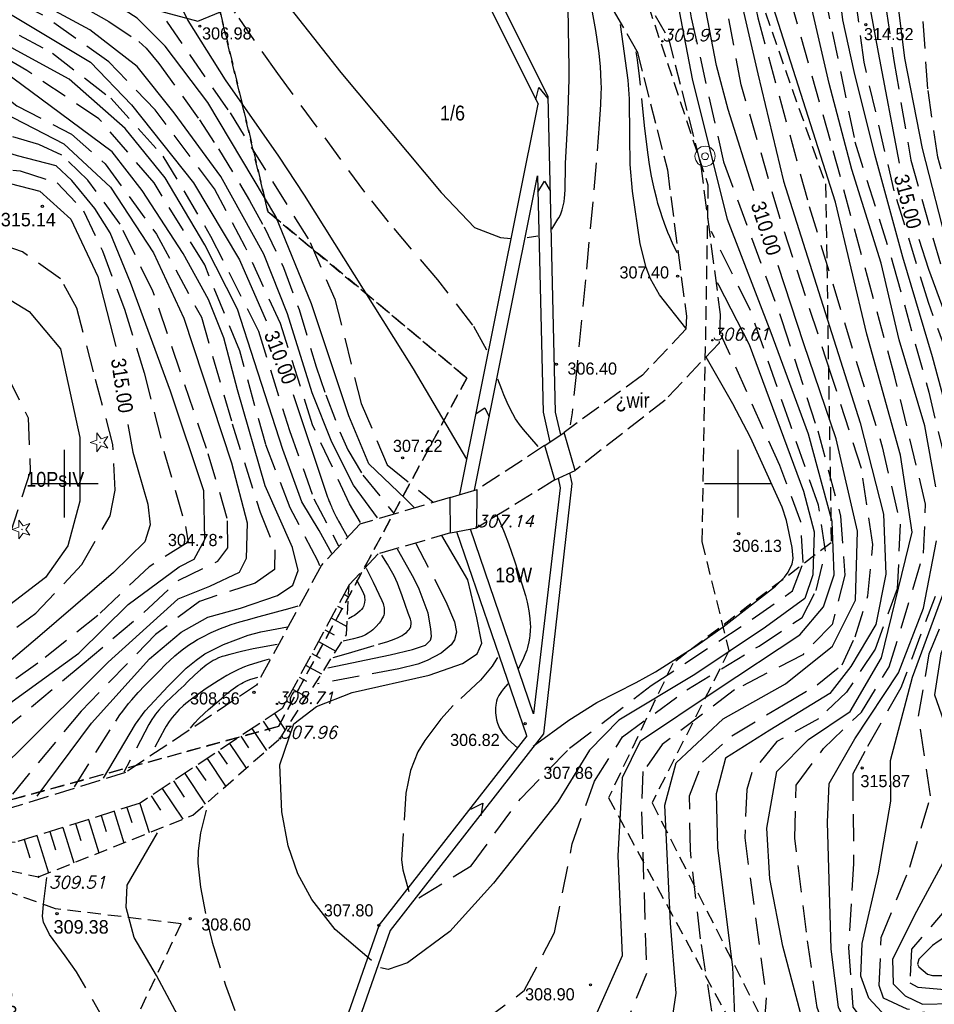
# Model space of a CAD drawing. Extents: x 4615668 to 9294084, y 5331114 to 10688993.
# Tile 109 of 181: x 4655942 to 4656010, y 5335424 to 5335497. Entities that reach past the tile are written whole.
import ezdxf
from ezdxf.enums import TextEntityAlignment as Align

# ---------------------------------------------------------------- set-up
doc = ezdxf.new("R2010")
doc.units = 0
doc.header["$MEASUREMENT"] = 0
for name, pattern in [('CHODNIK', [2, 1.5, -0.5]), ('GEN7', [13.75, 9.75, -1.5, 1, -1.5]), ('KONTUR', [1.5, 1, -0.5]), ('SKARPA1', [1.5, 1, -0.5]), ('UZYTEK', [1.5, 1, -0.5]), ('WARSTWICA', [3, 2, -1])]:
    doc.linetypes.add(name, pattern=pattern)
for name, color, linetype in [('16', 7, 'Continuous'), ('18', 7, 'Continuous'), ('2', 7, 'Continuous'), ('26', 7, 'Continuous'), ('38', 7, 'Continuous'), ('44', 7, 'Continuous'), ('45', 7, 'Continuous'), ('47', 7, 'Continuous'), ('5', 7, 'Continuous'), ('50', 7, 'Continuous'), ('51', 7, 'Continuous'), ('52', 7, 'Continuous'), ('60', 7, 'Continuous'), ('7', 4, 'GEN7'), ('8', 7, 'Continuous'), ('9', 7, 'Continuous'), ('SZZPZ_922', 7, 'Continuous'), ('UWWPA_907', 7, 'Continuous')]:
    doc.layers.add(name, color=color, linetype=linetype)
doc.styles.add('ITALICT', font='ITALICT', dxfattribs={"height": 0.2})
doc.styles.add('txt', font='TXT', dxfattribs={"height": 0.2})

# ---------------------------------------------------------------- blocks, each defined once
blk = doc.blocks.new('DI')
at = {"layer": 'SZZPZ_922', "color": 7, "linetype": 'Continuous', "lineweight": 13}
for p, q in [((-0.736, -0.001), (-0.227, 0.164)), ((-0.227, 0.699), (0.087, 0.267)), ((-0.227, 0.164), (-0.227, 0.699)), ((0.087, 0.267), (0.595, 0.431)), ((0.595, 0.431), (0.281, -0.001)), ((-0.227, -0.166), (-0.736, -0.001)), ((-0.227, -0.702), (-0.227, -0.166)), ((0.087, -0.268), (-0.227, -0.702)), ((0.595, -0.434), (0.087, -0.268)), ((0.281, -0.001), (0.595, -0.434))]:
    blk.add_line(p, q, dxfattribs=at)
blk.add_circle((0, 0), 0.0203, dxfattribs=at)
blk = doc.blocks.new('WYS')
at = {"layer": '52', "color": 67, "linetype": 'Continuous'}
blk.add_circle((0, 0), 0.08, dxfattribs=at)
blk = doc.blocks.new('SB')
at = {"layer": 'UWWPA_907', "color": 7, "linetype": 'Continuous', "lineweight": 13}
for radius in [0.75, 0.25]:
    blk.add_circle((0, 0), radius, dxfattribs=at)

msp = doc.modelspace()

# ---------------------------------------------------------------- linework, layer by layer
at = {"layer": '16', "color": 7, "linetype": 'CHODNIK'}
for p, q in [((4655980.597, 5335465.844), (4655975.599, 5335462.591)), ((4655981.367, 5335463.315), (4655975.558, 5335459.737))]:
    msp.add_line(p, q, dxfattribs=at)
for points in [[(4655983.293, 5335507.112), (4655983.779, 5335506.414), (4655989.804, 5335496.046), (4655992.169, 5335486.779), (4655993.628, 5335475.578), (4655993.55, 5335473.458), (4655989.535, 5335469.215), (4655982.861, 5335464.013)], [(4655981.01, 5335506.014), (4655981.669, 5335505.069), (4655987.468, 5335495.091), (4655989.709, 5335486.308), (4655991.122, 5335475.463), (4655991.086, 5335474.492), (4655987.852, 5335471.073), (4655982.051, 5335466.831)], [(4655973.579, 5335462.002), (4655966.879, 5335460.008), (4655964.042, 5335456.986), (4655959.203, 5335448.067)], [(4655973.617, 5335459.365), (4655968.241, 5335457.807), (4655966.086, 5335455.51), (4655961.111, 5335446.345)], [(4655959.203, 5335448.067), (4655949.486, 5335441.586), (4655940.917, 5335438.938), (4655929.519, 5335439.692), (4655916.991, 5335444.183), (4655906.334, 5335443.92), (4655891.638, 5335440.826), (4655880.536, 5335439.218), (4655872.809, 5335429.176), (4655872.044, 5335428.927)], [(4655961.111, 5335446.345), (4655950.571, 5335439.31), (4655941.299, 5335436.407), (4655929.004, 5335437.221), (4655916.586, 5335441.673), (4655906.625, 5335441.426), (4655892.074, 5335438.362), (4655881.9, 5335436.889), (4655874.319, 5335427.037), (4655872.317, 5335426.386)]]:
    msp.add_lwpolyline(points, dxfattribs=at)
at = {"layer": '2', "color": 3, "linetype": 'UZYTEK'}
msp.add_lwpolyline([(4655978.157, 5335584.595), (4655976.002, 5335563.025), (4655975.148, 5335547.257), (4655982.906, 5335543.133), (4655989.471, 5335519.246), (4655992.512, 5335510.697), (4656001.449, 5335485.262), (4656001.874, 5335458.641), (4655990.111, 5335449.68), (4655985.341, 5335439.716), (4655996.167, 5335419.832), (4656013.738, 5335417.794), (4656016.303, 5335417.411), (4656016.877, 5335416.905)], dxfattribs=at)
at = {"layer": '38', "color": 97, "linetype": 'Continuous'}
msp.add_lwpolyline([(4655856.102, 5335483.865), (4655858.385, 5335495.383), (4655870.18, 5335467.567), (4655901.047, 5335489.6), (4655919.475, 5335501.407), (4655942.582, 5335500.661), (4655954.861, 5335497.336), (4655974.836, 5335505.586)], dxfattribs=at)
at = {"layer": '44', "color": 125, "linetype": 'Continuous'}
for p, q in [((4655980.605, 5335465.849), (4655982.051, 5335466.831)), ((4655982.861, 5335464.013), (4655982.051, 5335466.831)), ((4655981.367, 5335463.315), (4655980.605, 5335465.849)), ((4655981.367, 5335463.315), (4655982.861, 5335464.013)), ((4655973.579, 5335462.002), (4655975.602, 5335462.592)), ((4655975.558, 5335459.737), (4655975.602, 5335462.592)), ((4655973.617, 5335459.365), (4655973.579, 5335462.002)), ((4655973.617, 5335459.365), (4655975.558, 5335459.737))]:
    msp.add_line(p, q, dxfattribs=at)
at = {"layer": '45', "color": 219, "linetype": 'Continuous'}
for p, q in [((4655974.311, 5335462.215), (4655980.11, 5335491.17)), ((4655975.393, 5335462.531), (4655980.067, 5335485.868)), ((4655979.773, 5335445.943), (4655975.085, 5335459.646)), ((4655979.27, 5335444.324), (4655974.092, 5335459.456))]:
    msp.add_line(p, q, dxfattribs=at)
for points in [[(4655955.704, 5335562.885), (4655958.389, 5335549.617), (4655957.378, 5335544.346), (4655962.37, 5335533.994), (4655970.869, 5335511.794), (4655974.774, 5335501.923), (4655980.11, 5335491.17)], [(4655956.586, 5335563.064), (4655959.306, 5335549.622), (4655958.318, 5335544.469), (4655963.197, 5335534.351), (4655971.708, 5335512.12), (4655975.597, 5335502.289), (4655980.829, 5335491.746), (4655981.382, 5335468.328), (4655981.778, 5335466.645)], [(4655979.934, 5335491.525), (4655980.16, 5335492.412), (4655980.833, 5335491.597)], [(4655980.067, 5335485.868), (4655980.482, 5335468.334), (4655980.986, 5335466.108)], [(4655980.096, 5335484.659), (4655980.593, 5335485.46), (4655980.993, 5335484.797)], [(4655975.515, 5335468.231), (4655976.159, 5335468.646), (4655976.483, 5335467.974)], [(4655982.443, 5335463.818), (4655982.626, 5335463.04), (4655980.526, 5335444.471), (4655969.123, 5335429.859), (4655960.344, 5335404.768), (4655954.802, 5335393.603), (4655955.522, 5335384.967), (4655960.69, 5335381.477), (4655962.015, 5335375.577), (4655958.569, 5335365.682), (4655964.529, 5335337.522), (4655958.013, 5335325.832)], [(4655981.594, 5335463.421), (4655981.752, 5335462.721), (4655979.773, 5335445.943)], [(4655979.27, 5335444.324), (4655968.322, 5335430.296), (4655959.513, 5335405.118), (4655953.884, 5335393.778), (4655954.661, 5335384.462), (4655959.89, 5335380.931), (4655961.081, 5335375.63), (4655957.637, 5335365.741), (4655963.579, 5335337.666), (4655957.091, 5335326.026)], [(4655975.11, 5335438.877), (4655976.019, 5335439.321), (4655975.863, 5335438.379)]]:
    msp.add_lwpolyline(points, dxfattribs=at)
at = {"layer": '50', "color": 216, "linetype": 'Continuous'}
for points in [[(4655984.31, 5335423.341), (4655986.384, 5335428.022), (4655986.065, 5335435.416), (4655986.381, 5335441.233), (4655987.71, 5335443.946), (4655993.322, 5335447.705), (4655999.542, 5335451.801), (4656001.297, 5335453.875), (4656002.094, 5335456.269), (4656001.935, 5335460.205), (4656000.18, 5335466.695), (4655997.418, 5335474.227), (4655994.175, 5335482.631), (4655991.574, 5335493.072), (4655989.182, 5335505.573), (4655987.484, 5335515.964), (4655986.528, 5335526.603), (4655984.884, 5335540.395), (4655982.917, 5335550.236), (4655981.9, 5335556.285), (4655981.677, 5335560.7), (4655981.749, 5335562.88)], [(4655985.392, 5335562.7), (4655985.185, 5335560.199), (4655986.908, 5335551.966), (4655988.184, 5335543.562), (4655989.246, 5335536.678), (4655989.937, 5335528.592), (4655991.266, 5335520.294), (4655992.808, 5335512.403), (4655994.722, 5335500.86), (4655996.417, 5335493.44), (4655998.331, 5335485.461), (4656004.01, 5335467.527), (4656005.765, 5335460.771), (4656005.924, 5335456.303), (4656005.18, 5335452.579), (4656003.32, 5335449.47), (4656001.778, 5335447.449), (4655997.312, 5335444.736), (4655994.016, 5335442.661), (4655993.325, 5335440.002), (4655993.431, 5335436.012), (4655994.551, 5335427.156), (4655994.817, 5335420.613)], [(4655999.819, 5335422.914), (4655998.277, 5335428.712), (4655997.32, 5335433.712), (4655997.1, 5335437.453), (4655997.845, 5335441.655), (4656000.184, 5335444.049), (4656003.267, 5335446.124), (4656005.607, 5335450.113), (4656007.877, 5335459.436), (4656007.026, 5335465.128), (4656004.527, 5335474.117), (4656002.188, 5335483.905), (4655996.669, 5335501.213), (4655995.027, 5335509.208), (4655993.644, 5335517.56), (4655992.9, 5335524.102), (4655992.477, 5335528.173), (4655990.935, 5335537.216), (4655990.457, 5335540.461), (4655989.45, 5335548.732), (4655988.387, 5335553.945), (4655987.802, 5335556.179), (4655987.333, 5335560.103), (4655987.474, 5335563.025)], [(4656009.629, 5335462.796), (4656008.832, 5335467.317), (4656006.918, 5335473.7), (4656005.588, 5335479.392), (4656003.413, 5335486.337), (4656001.712, 5335492.72), (4655998.528, 5335506.564), (4655997.093, 5335514.756), (4655995.128, 5335524.105), (4655993.209, 5335537.131), (4655991.755, 5335547.138), (4655989.801, 5335555.399), (4655989.301, 5335557.31), (4655989.342, 5335563.025)], [(4656011.309, 5335465.275), (4656009.393, 5335472.428), (4656007.201, 5335479.835), (4656005.098, 5335487.456), (4656003.564, 5335493.596), (4656002.723, 5335497.43), (4656002.115, 5335502.573), (4656000.949, 5335508.162), (4655999.454, 5335514.1), (4655998.426, 5335518.075), (4655997.444, 5335522.937), (4655996.073, 5335532.624), (4655994.754, 5335541.539), (4655993.618, 5335546.952), (4655990.941, 5335557.751), (4655990.668, 5335562.027)], [(4655997.618, 5335548.62), (4655999.023, 5335541.82), (4656000.658, 5335532.553), (4656002.431, 5335523.183), (4656003.987, 5335515.41), (4656005.576, 5335507.274), (4656006.277, 5335502.972), (4656007.305, 5335494.59), (4656008.614, 5335487.904), (4656010.576, 5335480.283), (4656014.357, 5335470.451), (4656015.899, 5335466.149), (4656016.039, 5335462.502), (4656015.105, 5335459.136), (4656012.302, 5335452.566), (4656011.648, 5335449.574), (4656012.162, 5335447.937), (4656014.078, 5335446.067), (4656018.696, 5335443.655), (4656020.285, 5335442.252)], [(4655938.411, 5335524.097), (4655943.157, 5335518.957), (4655949.141, 5335516.025), (4655951.93, 5335514.128), (4655955.162, 5335508.477), (4655959.285, 5335501.407), (4655965.483, 5335493.54), (4655972.929, 5335484.636), (4655975.388, 5335482.027), (4655977.33, 5335481.28), (4655978.102, 5335481.227)], [(4655932.505, 5335516.835), (4655937.938, 5335515.324), (4655940.666, 5335514.446), (4655942.448, 5335513.753), (4655945.962, 5335512.157), (4655946.415, 5335511.893), (4655947.186, 5335511.184), (4655948.706, 5335509.143), (4655949.374, 5335508.082), (4655950.265, 5335506.421), (4655952.518, 5335501.481), (4655953.027, 5335500.105), (4655953.687, 5335498.263), (4655954.115, 5335497.385), (4655956.879, 5335492.99), (4655960.84, 5335487.318), (4655962.751, 5335484.437), (4655970.83, 5335471.549), (4655974.799, 5335464.847)], [(4655970.917, 5335461.261), (4655970.263, 5335461.906), (4655967.544, 5335464.497), (4655966.071, 5335468.068), (4655963.299, 5335476.373), (4655960.658, 5335482.853), (4655955.594, 5335491.31), (4655952.422, 5335495.477), (4655950.343, 5335497.572), (4655947.96, 5335499.117), (4655944.063, 5335500.525), (4655940.603, 5335502.315), (4655935.44, 5335505.04), (4655930.627, 5335507.679), (4655928.149, 5335508.738), (4655923.489, 5335510.651)], [(4655968.188, 5335460.49), (4655966.422, 5335462.919), (4655964.814, 5335466.093), (4655963.336, 5335469.754), (4655961.512, 5335475.627), (4655959.763, 5335480.049), (4655956.559, 5335485.805), (4655953.096, 5335490.531), (4655950.355, 5335493.966), (4655946.85, 5335496.7), (4655942.344, 5335499.139), (4655938.511, 5335501.25), (4655934.871, 5335502.642), (4655926.321, 5335504.876), (4655921.942, 5335505.765), (4655918.335, 5335506.29)], [(4655964.806, 5335457.841), (4655963.874, 5335459.556), (4655962.567, 5335461.675), (4655961.164, 5335465.56), (4655959.072, 5335472.065), (4655957.793, 5335475.981), (4655955.378, 5335480.753), (4655952.44, 5335485.707), (4655949.46, 5335489.383), (4655945.301, 5335493.042), (4655941.434, 5335495.133), (4655937.34, 5335497.475), (4655933.7, 5335498.83), (4655930.247, 5335499.364), (4655925.47, 5335499.195), (4655922.228, 5335498.706), (4655919.994, 5335497.689)], [(4655981.137, 5335481.902), (4655981.59, 5335482.639), (4655981.667, 5335482.773), (4655981.799, 5335483.049), (4655981.903, 5335483.336), (4655981.959, 5335483.531), (4655982.043, 5335483.934), (4655982.085, 5335484.243), (4655982.104, 5335484.452), (4655982.127, 5335484.875), (4655982.135, 5335485.302), (4655982.136, 5335486.157), (4655982.153, 5335486.785), (4655982.319, 5335489.913), (4655982.382, 5335491.477), (4655982.414, 5335493.041), (4655982.416, 5335493.823), (4655982.382, 5335496.823), (4655982.347, 5335498.322)], [(4655942.918, 5335439.846), (4655946.974, 5335445.244), (4655951.276, 5335450.038), (4655953.613, 5335451.998), (4655955.598, 5335453.108), (4655958.018, 5335453.79), (4655960.764, 5335454.724), (4655961.902, 5335455.485), (4655962.298, 5335456.59), (4655961.874, 5335458.298), (4655959.865, 5335462.851), (4655957.803, 5335469.995), (4655956.788, 5335473.844), (4655955.658, 5335476.686), (4655953.769, 5335480.112), (4655950.73, 5335484.765), (4655948.496, 5335487.651), (4655944.673, 5335490.493), (4655939.671, 5335494.175), (4655935.093, 5335496.996), (4655932.383, 5335497.867), (4655928.36, 5335497.822), (4655924.748, 5335497.14), (4655920.394, 5335495.484)], [(4655991.082, 5335474.574), (4655989.137, 5335477.044), (4655988.46, 5335478.212), (4655988.137, 5335479.057), (4655987.701, 5335480.821), (4655987.118, 5335484.73), (4655986.957, 5335486.694), (4655986.918, 5335488.789), (4655986.906, 5335491.581), (4655986.797, 5335492.97), (4655986.225, 5335497.092)], [(4655920.899, 5335492.964), (4655927.699, 5335495.197), (4655931.292, 5335495.854), (4655933.752, 5335495.453), (4655935.559, 5335494.465), (4655939.676, 5335490.938), (4655944.913, 5335488.239), (4655948.37, 5335485.025), (4655951.56, 5335480.146), (4655953.807, 5335475.302), (4655957.35, 5335464.565), (4655958.516, 5335460.122), (4655958.452, 5335457.464), (4655957.921, 5335456.427), (4655955.731, 5335455.396), (4655953.364, 5335454.457), (4655948.196, 5335449.778), (4655941.36, 5335442.971), (4655937.423, 5335439.318)], [(4655929.956, 5335439.652), (4655939.072, 5335445.426), (4655946.029, 5335450.453), (4655949.694, 5335454.058), (4655953.463, 5335456.843), (4655954.572, 5335457.419), (4655955.38, 5335458.893), (4655955.293, 5335462.492), (4655952.836, 5335469.898), (4655949.851, 5335477.947), (4655948.337, 5335481.647), (4655947.222, 5335483.439), (4655945.509, 5335485.517), (4655944.328, 5335486.603), (4655941.459, 5335487.353), (4655938.674, 5335488.221), (4655936.255, 5335490.274), (4655934.43, 5335492.444), (4655932.911, 5335493.562), (4655931.353, 5335494.034), (4655928.961, 5335493.901), (4655925.392, 5335492.435), (4655922.716, 5335491.161), (4655921.203, 5335490.675)], [(4655922.448, 5335484.172), (4655926.574, 5335483.756), (4655931.445, 5335481.577), (4655937.167, 5335478.929), (4655942.342, 5335475.809), (4655944.67, 5335473.022), (4655946.091, 5335466.447), (4655946.102, 5335461.72), (4655945.195, 5335458.401), (4655943.558, 5335456.055), (4655940.57, 5335453.786), (4655936.06, 5335451.102), (4655931.134, 5335448.911), (4655928.431, 5335447.988), (4655924.223, 5335446.888), (4655920.185, 5335446.598), (4655916.678, 5335446.791), (4655910.565, 5335448.304)], [(4655979.306, 5335481.296), (4655980.101, 5335481.41)], [(4655993.414, 5335477.939), (4655993.498, 5335477.766), (4655995.782, 5335473.358), (4655999.815, 5335462.478), (4656000.612, 5335459.445), (4656000.506, 5335456.254), (4655999.921, 5335454.498), (4655996.997, 5335452.371), (4655991.737, 5335448.875), (4655986.101, 5335445.47), (4655983.926, 5335443.248), (4655981.587, 5335439.418), (4655976.81, 5335433.371), (4655973.567, 5335429.807), (4655970.43, 5335427.466), (4655968.995, 5335426.987), (4655968.406, 5335427.095)], [(4655979.76, 5335443.536), (4655982.388, 5335445.487), (4655984.462, 5335446.779), (4655987.386, 5335448.259), (4655988.821, 5335449.051), (4655991.886, 5335451.012), (4655993.864, 5335452.405), (4655997.745, 5335455.425), (4655998.408, 5335456.077), (4655998.676, 5335456.449), (4655998.968, 5335457.074), (4655999.041, 5335457.48), (4655998.968, 5335458.297), (4655998.553, 5335460.3), (4655998.224, 5335461.276), (4655995.877, 5335466.456), (4655994.559, 5335468.959), (4655992.597, 5335472.413)], [(4655977.151, 5335460.464), (4655977.419, 5335459.844), (4655977.589, 5335459.427), (4655977.912, 5335458.586), (4655978.359, 5335457.31), (4655978.638, 5335456.452), (4655979.169, 5335454.728), (4655979.304, 5335454.233), (4655979.362, 5335453.98), (4655979.435, 5335453.596), (4655979.511, 5335453.014), (4655979.536, 5335452.624), (4655979.54, 5335452.43), (4655979.535, 5335452.139), (4655979.507, 5335451.754), (4655979.482, 5335451.563), (4655979.433, 5335451.28), (4655979.328, 5335450.864), (4655979.269, 5335450.68), (4655979.134, 5335450.318), (4655978.98, 5335449.963), (4655978.868, 5335449.73), (4655978.624, 5335449.272)], [(4655967.751, 5335427.647), (4655965.053, 5335429.933), (4655963.32, 5335432.167), (4655962.286, 5335434.071), (4655961.552, 5335436.15), (4655961.083, 5335438.675), (4655960.934, 5335442.16), (4655961.994, 5335445.204), (4655963.669, 5335446.48), (4655966.319, 5335447.525), (4655972.017, 5335448.823), (4655974.504, 5335449.67), (4655975.579, 5335450.406), (4655975.931, 5335451.187), (4655975.561, 5335453.064), (4655974.891, 5335455.88), (4655972.972, 5335459.168)], [(4655964.511, 5335449.354), (4655969.125, 5335450.321), (4655970.798, 5335450.715), (4655971.745, 5335451.04), (4655972.12, 5335451.407), (4655972.213, 5335451.683), (4655972.148, 5335452.243), (4655971.943, 5335453.422), (4655971.292, 5335455.184), (4655970.881, 5335456.022), (4655969.682, 5335458.152)], [(4656010.911, 5335415.408), (4656008.359, 5335418.067), (4656005.275, 5335419.823), (4656003.468, 5335421.897), (4656002.404, 5335424.185), (4656001.873, 5335428.493), (4656001.607, 5335437.909), (4656001.713, 5335440.781), (4656003.627, 5335444.079), (4656006.866, 5335448.999), (4656008.727, 5335453.787), (4656009.684, 5335458.787)], [(4656010.747, 5335422.266), (4656007.383, 5335423.014), (4656005.934, 5335423.481), (4656004.672, 5335424.837), (4656004.064, 5335426.474), (4656004.158, 5335428.905), (4656005.373, 5335434.142), (4656006.308, 5335439.472), (4656006.266, 5335442.489), (4656007.902, 5335448.661), (4656011.543, 5335458.542)], [(4655947.846, 5335441.168), (4655950.228, 5335445.172), (4655950.946, 5335446.18), (4655952.646, 5335448.009), (4655953.997, 5335449.332), (4655954.731, 5335449.939), (4655955.375, 5335450.387), (4655956.766, 5335451.095), (4655958.598, 5335451.776), (4655959.54, 5335452.023), (4655961.518, 5335452.404)], [(4655977.857, 5335448.167), (4655977.546, 5335447.806), (4655977.402, 5335447.615), (4655977.196, 5335447.297), (4655977.125, 5335447.16), (4655977.085, 5335447.068), (4655977.024, 5335446.88), (4655976.971, 5335446.594), (4655976.956, 5335446.402), (4655976.962, 5335446.023), (4655976.997, 5335445.682), (4655977.029, 5335445.512), (4655977.098, 5335445.257), (4655977.197, 5335445.005), (4655977.26, 5335444.88), (4655977.418, 5335444.608), (4655977.503, 5335444.483), (4655977.638, 5335444.307), (4655977.789, 5335444.144), (4655977.871, 5335444.067), (4655978.616, 5335443.404)], [(4655958.751, 5335403.693), (4655958.397, 5335404.321), (4655958.097, 5335406.153), (4655957.535, 5335410.078), (4655956.225, 5335416.442), (4655954.165, 5335422.078), (4655951.799, 5335426.541), (4655950.134, 5335429.356), (4655949.528, 5335431.573), (4655949.616, 5335433.223), (4655951.85, 5335437.122)], [(4656016.155, 5335435.504), (4656012.903, 5335431.992), (4656011.221, 5335430.075), (4656010.653, 5335429.598), (4656009.809, 5335429.058), (4656009.399, 5335428.766), (4656008.37, 5335427.738), (4656008.286, 5335427.361), (4656008.37, 5335427.177), (4656009.014, 5335426.618), (4656009.399, 5335426.522), (4656010.677, 5335426.542), (4656013.231, 5335426.756), (4656015.422, 5335426.978), (4656016.502, 5335427.177), (4656017.997, 5335427.551)]]:
    msp.add_lwpolyline(points, dxfattribs=at)
at = {"layer": '50', "color": 245, "linetype": 'WARSTWICA'}
for points in [[(4655982.657, 5335562.925), (4655982.655, 5335560.963), (4655983.135, 5335554.095), (4655984.358, 5335547.978), (4655985.368, 5335542.924), (4655986.164, 5335536.038), (4655986.962, 5335528.325), (4655987.919, 5335520.824), (4655988.557, 5335514.685), (4655990.046, 5335506.919), (4655991.48, 5335497.589), (4655993.873, 5335486.897), (4655998.213, 5335475.13), (4656000.871, 5335466.938), (4656002.572, 5335460.608), (4656002.891, 5335456.232), (4656001.934, 5335452.562), (4655999.754, 5335450.328), (4655994.704, 5335447.721), (4655989.334, 5335443.679), (4655987.898, 5335441.657), (4655987.792, 5335438.679), (4655988.168, 5335426.675), (4655986.52, 5335422.685)], [(4655986.367, 5335562.843), (4655986.283, 5335559.96), (4655986.907, 5335555.21), (4655988.502, 5335548.241), (4655989.034, 5335542.177), (4655990.629, 5335533.835), (4655991.479, 5335524.938), (4655993.286, 5335513.501), (4655996.413, 5335497.587), (4656000.241, 5335483.597), (4656005.66, 5335465.763), (4656006.989, 5335460.018), (4656006.776, 5335455.214), (4656005.128, 5335450.746), (4656003.002, 5335447.554), (4656000.928, 5335445.586), (4655997.845, 5335443.884), (4655995.97, 5335441.604), (4655995.598, 5335440.327), (4655995.452, 5335436.756), (4655997.049, 5335424.869), (4655996.677, 5335419.869)], [(4656003.272, 5335413.357), (4656003.644, 5335415.645), (4656002.474, 5335419.741), (4656000.826, 5335424.156), (4656000.029, 5335429.741), (4655999.168, 5335436.719), (4655999.274, 5335440.655), (4656001.294, 5335443.368), (4656004.112, 5335446.081), (4656006.186, 5335449.432), (4656008.734, 5335457.858), (4656008.883, 5335461.491), (4656006.607, 5335470.943), (4656004.906, 5335477.114), (4656001.831, 5335488.455), (4655998.216, 5335501.221), (4655995.988, 5335513.418), (4655993.915, 5335524.482), (4655993.386, 5335529.777), (4655992.113, 5335537.464), (4655990.438, 5335549.616), (4655988.892, 5335555.439), (4655988.528, 5335559.851), (4655988.666, 5335563.025)], [(4655989.973, 5335563.025), (4655990.12, 5335560.442), (4655990.302, 5335556.849), (4655991.62, 5335551.8), (4655993.302, 5335545.249), (4655994.068, 5335538.965), (4655995.431, 5335530.55), (4655996.351, 5335523.308), (4655999.594, 5335508.307), (4656001.348, 5335499.477), (4656003.634, 5335488.396), (4656006.505, 5335479.193), (4656009.107, 5335469.817), (4656010.649, 5335463.38)], [(4655993.016, 5335423.89), (4655992.166, 5335429.263), (4655991.416, 5335435.866), (4655991.363, 5335439.855), (4655992.32, 5335442.355), (4655994.5, 5335444.324), (4655998.328, 5335446.611), (4656000.827, 5335448.1), (4656002.687, 5335449.59), (4656003.644, 5335451.664), (4656004.601, 5335454.696), (4656004.967, 5335458.499), (4656004.116, 5335464.137), (4656001.83, 5335471.265), (4655998.061, 5335482.765), (4655995.19, 5335492.606), (4655993.648, 5335500.904), (4655991.951, 5335510.663), (4655989.719, 5335522.671), (4655987.968, 5335537.968), (4655987.064, 5335546.776), (4655985.416, 5335554.224), (4655984.307, 5335560.379)], [(4656011.487, 5335469.83), (4656009.097, 5335476.46), (4656006.545, 5335484.759), (4656004.315, 5335494.305), (4656003.304, 5335501.752), (4656000.97, 5335512.678), (4655998.949, 5335520.498), (4655997.932, 5335528.185), (4655996.386, 5335537.509), (4655994.301, 5335549.348), (4655992.437, 5335555.17), (4655991.8, 5335559.673)], [(4655995.983, 5335551.622), (4655998.659, 5335537.782), (4656000.296, 5335527.275), (4656001.661, 5335518.796), (4656003.734, 5335509.859), (4656005.489, 5335501.348), (4656006.552, 5335494.273), (4656007.775, 5335487.022), (4656010.593, 5335477.181)], [(4656020.205, 5335445.538), (4656016.536, 5335447.825), (4656013.825, 5335449.847), (4656013.293, 5335451.762), (4656013.506, 5335453.783), (4656014.835, 5335456.868), (4656016.164, 5335459.528), (4656016.799, 5335462.784), (4656016.48, 5335467.89), (4656014.141, 5335473.901), (4656011.748, 5335480.604), (4656009.781, 5335487.253), (4656009.042, 5335492.328), (4656008.617, 5335498.499), (4656008.404, 5335504.35), (4656006.812, 5335514.365), (4656005.142, 5335523.456), (4656003.605, 5335531.677), (4656002.136, 5335539.297)], [(4655976.319, 5335472.932), (4655975.277, 5335474.792), (4655972.666, 5335478.136), (4655969.015, 5335482.442), (4655967.256, 5335484.648), (4655960.783, 5335493.46), (4655957.65, 5335497.938), (4655956.757, 5335499.309), (4655955.139, 5335502.148), (4655952.106, 5335507.966), (4655950.426, 5335510.798), (4655949.854, 5335511.583), (4655948.472, 5335512.963), (4655945.997, 5335514.773), (4655944.689, 5335515.521), (4655942.608, 5335516.389), (4655937.261, 5335517.938), (4655934.953, 5335518.514)], [(4655927.483, 5335513.39), (4655938.305, 5335510.078), (4655944.732, 5335508.951), (4655946.467, 5335507.449), (4655950.83, 5335499.799), (4655957.245, 5335490.535), (4655963.202, 5335480.914), (4655965.017, 5335476.725), (4655966.988, 5335468.981), (4655968.911, 5335464.428), (4655972.331, 5335461.663)], [(4655920.976, 5335508.927), (4655933.064, 5335504.389), (4655936.599, 5335502.942), (4655943.543, 5335499.729), (4655946.71, 5335498.174), (4655948.247, 5335497.308), (4655950.471, 5335495.826), (4655951.027, 5335495.34), (4655951.969, 5335494.211), (4655954.979, 5335490.023), (4655956.393, 5335487.862), (4655958.701, 5335484.034), (4655959.77, 5335482.08), (4655961.225, 5335479.066), (4655962.368, 5335475.947), (4655963.636, 5335471.699), (4655964.359, 5335469.603), (4655965.395, 5335466.872), (4655965.982, 5335465.54), (4655967.095, 5335463.662), (4655969.437, 5335460.795)], [(4655966.92, 5335460.15), (4655966.114, 5335461.531), (4655963.378, 5335467.386), (4655960.991, 5335474.9), (4655958.371, 5335480.609), (4655956.102, 5335484.891), (4655951.677, 5335490.774), (4655948.242, 5335494.327), (4655943.293, 5335497.823), (4655938.461, 5335500.211), (4655932.941, 5335502.003), (4655927.352, 5335502.819), (4655918.678, 5335503.692), (4655913.713, 5335504.111)], [(4655983.387, 5335502.024), (4655983.646, 5335500.692), (4655984.14, 5335498.012), (4655984.373, 5335496.658), (4655984.477, 5335495.981), (4655984.613, 5335494.964), (4655984.715, 5335493.947), (4655984.75, 5335493.439), (4655984.779, 5335492.761), (4655984.785, 5335492.422), (4655984.782, 5335491.914), (4655984.75, 5335491.151), (4655984.649, 5335489.707), (4655984.422, 5335486.818), (4655984.17, 5335483.928), (4655983.624, 5335478.15), (4655982.987, 5335471.56), (4655982.642, 5335468.268), (4655982.603, 5335467.971), (4655982.493, 5335467.381)], [(4655919.693, 5335498.748), (4655923.517, 5335499.642), (4655928.412, 5335500.178), (4655933.594, 5335499.606), (4655938.954, 5335497.747), (4655944.065, 5335494.958), (4655948.41, 5335491.616), (4655952.27, 5335487.325), (4655955.807, 5335481.39), (4655959.37, 5335474.328), (4655961.657, 5335466.963), (4655963.467, 5335461.888), (4655965.299, 5335458.413)], [(4655963.918, 5335456.927), (4655963.754, 5335457.303), (4655961.717, 5335461.236), (4655959.894, 5335465.92), (4655957.968, 5335472.873), (4655955.364, 5335479.261), (4655951.612, 5335485.339), (4655947.515, 5335490.102), (4655942.155, 5335493.677), (4655936.008, 5335497.36), (4655934.124, 5335498.102), (4655931.301, 5335498.71), (4655927.513, 5335498.567), (4655923.733, 5335497.922), (4655920.124, 5335496.777)], [(4655920.732, 5335494.239), (4655924.555, 5335495.776), (4655928.272, 5335496.599), (4655932.096, 5335496.742), (4655934.49, 5335496.062), (4655937.599, 5335494.06), (4655941.423, 5335491.057), (4655945.475, 5335488.965), (4655947.977, 5335486.748), (4655951.8, 5335481.528), (4655955.118, 5335475.367), (4655957.406, 5335467.465), (4655959.476, 5335460.907), (4655960.584, 5335458.118), (4655960.548, 5335456.652), (4655959.119, 5335455.651), (4655954.973, 5335454.292), (4655951.721, 5335451.825), (4655946.197, 5335446.156), (4655940.621, 5335439.426)], [(4655934.437, 5335439.567), (4655940.195, 5335444.555), (4655946.27, 5335449.596), (4655951.202, 5335453.779), (4655953.436, 5335455.87), (4655956.331, 5335457.264), (4655957.081, 5335458.265), (4655957.045, 5335460.446), (4655955.509, 5335465.631), (4655951.516, 5335477.319), (4655949.085, 5335482.289), (4655946.691, 5335485.543), (4655944.761, 5335487.402), (4655943.046, 5335488.189), (4655940.08, 5335489.083), (4655937.521, 5335490.705), (4655934.626, 5335493.673), (4655932.946, 5335494.71), (4655930.945, 5335494.889), (4655928.622, 5335494.531), (4655921.015, 5335491.778)], [(4655990.434, 5335480.147), (4655990.093, 5335480.861), (4655989.882, 5335481.342), (4655989.748, 5335481.666), (4655989.497, 5335482.318), (4655989.322, 5335482.812), (4655989.213, 5335483.143), (4655989.01, 5335483.81), (4655988.917, 5335484.146), (4655988.746, 5335484.821), (4655988.596, 5335485.501), (4655988.507, 5335485.957), (4655988.358, 5335486.873), (4655988.235, 5335487.783), (4655988.024, 5335489.607), (4655987.637, 5335493.255), (4655987.487, 5335494.468), (4655987.403, 5335495.073)], [(4655921.551, 5335489.847), (4655926.697, 5335491.492), (4655929.521, 5335492.815), (4655931.772, 5335492.958), (4655933.487, 5335492.207), (4655935.238, 5335489.633), (4655936.382, 5335487.559), (4655938.133, 5335486.594), (4655941.671, 5335486.236), (4655944.423, 5335485.342), (4655946.374, 5335483.256), (4655947.768, 5335480.288), (4655949.412, 5335475.962), (4655950.877, 5335471.242), (4655952.341, 5335465.435), (4655953.949, 5335459.857), (4655954.128, 5335458.686), (4655951.233, 5335456.863), (4655947.445, 5335453.251), (4655942.985, 5335449.694), (4655937.839, 5335446.047), (4655933.515, 5335444.152), (4655929.191, 5335442.722), (4655924.021, 5335441.861)], [(4655910.877, 5335447.287), (4655914.743, 5335446.212), (4655919.676, 5335445.486), (4655924.731, 5335445.534), (4655928.691, 5335446.297), (4655933.944, 5335448.014), (4655939.018, 5335450.588), (4655942.842, 5335453.413), (4655946.237, 5335457.024), (4655948.346, 5335460.635), (4655948.731, 5335462.534), (4655948.552, 5335465.93), (4655947.122, 5335471.329), (4655945.872, 5335476.049), (4655944.657, 5335478.23), (4655941.833, 5335480.232), (4655938.595, 5335481.321), (4655935.558, 5335482.751), (4655932.699, 5335485.862), (4655931.269, 5335487.971), (4655930.018, 5335488.507), (4655927.231, 5335488.078), (4655921.978, 5335486.898)], [(4655922.871, 5335482.358), (4655925.694, 5335481.607), (4655930.269, 5335478.997), (4655936.237, 5335474.992), (4655940.699, 5335471.043), (4655942.271, 5335467.897), (4655942.414, 5335463.928), (4655940.987, 5335459.486), (4655938.057, 5335454.659), (4655934.697, 5335452.049), (4655931.624, 5335450.189), (4655928.229, 5335448.974), (4655924.368, 5335447.832), (4655920.16, 5335447.396), (4655916.557, 5335447.686), (4655913.002, 5335448.461), (4655911.169, 5335449.095)], [(4655963.626, 5335414.04), (4655964.948, 5335414.714), (4655969.68, 5335419.502), (4655976.06, 5335423.172), (4655979.09, 5335425.406), (4655981.323, 5335429.715), (4655982.652, 5335436.311), (4655984.301, 5335440.939), (4655986.374, 5335444.237), (4655991.151, 5335447.729), (4655996.52, 5335450.974), (4655999.71, 5335453.101), (4656000.765, 5335455.1), (4656001.457, 5335458.026), (4656000.925, 5335461.431), (4655998.851, 5335467.388), (4655995.876, 5335475.878), (4655992.982, 5335481.723)], [(4655971.263, 5335432.291), (4655975.137, 5335434.664), (4655978.796, 5335439.639), (4655982.455, 5335443.394), (4655988.506, 5335448.04), (4655995.999, 5335452.959), (4655999.001, 5335455.071), (4655999.798, 5335457.183), (4655999.611, 5335460.186), (4655998.063, 5335464.364), (4655993.708, 5335474.046)], [(4655980.107, 5335465.789), (4655979.03, 5335467.048), (4655978.74, 5335467.413), (4655978.562, 5335467.667), (4655978.449, 5335467.841), (4655978.236, 5335468.198), (4655978.088, 5335468.472), (4655977.814, 5335469.037), (4655977.567, 5335469.615), (4655977.414, 5335470.006), (4655977.128, 5335470.789)], [(4655971.034, 5335458.595), (4655973.266, 5335454.284), (4655973.897, 5335452.776), (4655974.047, 5335452.016), (4655973.909, 5335451.426), (4655973.65, 5335451.058), (4655972.917, 5335450.439), (4655971.887, 5335449.893), (4655971.196, 5335449.639), (4655969.773, 5335449.291), (4655963.741, 5335448.164)], [(4655964.908, 5335450.116), (4655966.029, 5335450.438), (4655968.268, 5335451.105), (4655968.887, 5335451.296), (4655969.223, 5335451.411), (4655969.557, 5335451.541), (4655969.718, 5335451.612), (4655970.021, 5335451.768), (4655970.158, 5335451.853), (4655970.343, 5335451.991), (4655970.48, 5335452.123), (4655970.538, 5335452.192), (4655970.61, 5335452.302), (4655970.661, 5335452.417), (4655970.679, 5335452.477), (4655970.698, 5335452.602), (4655970.699, 5335452.667), (4655970.688, 5335452.767), (4655970.632, 5335452.981), (4655970.474, 5335453.411), (4655970.022, 5335454.711), (4655969.782, 5335455.357), (4655969.669, 5335455.634), (4655969.418, 5335456.176), (4655969.14, 5335456.705), (4655968.942, 5335457.051), (4655968.525, 5335457.729)], [(4656010.641, 5335423.455), (4656007.504, 5335424.041), (4656005.749, 5335424.839), (4656005.43, 5335425.796), (4656005.59, 5335429.36), (4656007.717, 5335434.573), (4656009.254, 5335439.858), (4656008.35, 5335445.763), (4656009.148, 5335450.39), (4656011.7, 5335456.667)], [(4655966.634, 5335455.891), (4655967.112, 5335454.987), (4655967.165, 5335454.869), (4655967.218, 5335454.7), (4655967.235, 5335454.612), (4655967.252, 5335454.408), (4655967.235, 5335454.204), (4655967.215, 5335454.103), (4655967.146, 5335453.911), (4655967.097, 5335453.822), (4655967.007, 5335453.697), (4655966.911, 5335453.593), (4655966.709, 5335453.409), (4655966.496, 5335453.252), (4655966.349, 5335453.158), (4655966.04, 5335452.989)], [(4656009.585, 5335454.656), (4656007.038, 5335447.876), (4656004.365, 5335443.152), (4656003.471, 5335441.493), (4656003.529, 5335434.844), (4656003.159, 5335428.585), (4656003.478, 5335424.178), (4656005.286, 5335421.838), (4656009.327, 5335419.816), (4656010.899, 5335419.003)], [(4655945.696, 5335440.536), (4655948.768, 5335445.414), (4655949.067, 5335445.863), (4655949.277, 5335446.154), (4655949.721, 5335446.718), (4655949.954, 5335446.993), (4655950.434, 5335447.53), (4655950.931, 5335448.057), (4655951.949, 5335449.097), (4655952.476, 5335449.622), (4655952.744, 5335449.876), (4655953.156, 5335450.245), (4655953.58, 5335450.597), (4655953.799, 5335450.765), (4655954.249, 5335451.087), (4655954.482, 5335451.24), (4655954.843, 5335451.457), (4655955.177, 5335451.642), (4655955.855, 5335451.979), (4655956.545, 5335452.275), (4655957.012, 5335452.452), (4655957.327, 5335452.562), (4655957.964, 5335452.762), (4655958.446, 5335452.9), (4655959.415, 5335453.161), (4655961.352, 5335453.677), (4655962.313, 5335453.963)], [(4655960.735, 5335451.097), (4655958.972, 5335450.757), (4655958.094, 5335450.568), (4655957.22, 5335450.352), (4655956.784, 5335450.232), (4655956.653, 5335450.192), (4655956.4, 5335450.097), (4655956.157, 5335449.983), (4655955.999, 5335449.898), (4655955.694, 5335449.708), (4655955.473, 5335449.55), (4655955.047, 5335449.205), (4655954.637, 5335448.83), (4655954.101, 5335448.312), (4655953.834, 5335448.055), (4655953.402, 5335447.653), (4655952.828, 5335447.12), (4655952.549, 5335446.85), (4655952.147, 5335446.433), (4655951.957, 5335446.217), (4655951.717, 5335445.92), (4655951.604, 5335445.767), (4655951.443, 5335445.53), (4655951.226, 5335445.158), (4655949.356, 5335441.61)], [(4655977.093, 5335450.125), (4655977.06, 5335450.059), (4655976.708, 5335449.48), (4655975.837, 5335448.449), (4655973.812, 5335446.576), (4655972.885, 5335445.553), (4655971.701, 5335443.96), (4655971.189, 5335443.121), (4655970.633, 5335441.751), (4655970.3, 5335440.052), (4655970.07, 5335436.635), (4655969.976, 5335435.123), (4655970.07, 5335434.383), (4655970.508, 5335432.756)], [(4655954.32, 5335444.887), (4655954.502, 5335445.132), (4655954.63, 5335445.288), (4655954.902, 5335445.585), (4655955.34, 5335446.003), (4655955.647, 5335446.27), (4655956.275, 5335446.794), (4655956.615, 5335447.086), (4655957.07, 5335447.477), (4655957.3, 5335447.666), (4655957.654, 5335447.933), (4655957.836, 5335448.056), (4655958.086, 5335448.206), (4655958.215, 5335448.274), (4655958.412, 5335448.368), (4655958.72, 5335448.483), (4655959.312, 5335448.657)], [(4655955.467, 5335438.799), (4655955.052, 5335437.104), (4655954.872, 5335435.775), (4655954.864, 5335434.875), (4655955.052, 5335433.085), (4655955.533, 5335430.63), (4655955.931, 5335429.01), (4655956.915, 5335425.803), (4655957.909, 5335423.086), (4655960.117, 5335417.765), (4655961.283, 5335415.169), (4655961.825, 5335414.421), (4655962.155, 5335414.095), (4655962.7, 5335413.621)], [(4655950.918, 5335409.74), (4655951.442, 5335412.361), (4655951.539, 5335413.637), (4655951.461, 5335414.497), (4655951.093, 5335416.206), (4655950.153, 5335419.047), (4655949.521, 5335420.4), (4655945.853, 5335426.807), (4655945.008, 5335428.001), (4655943.851, 5335429.583), (4655943.408, 5335430.477), (4655943.322, 5335430.919), (4655943.408, 5335431.817), (4655943.659, 5335433.942)], [(4656010.565, 5335431.654), (4656007.823, 5335428.474), (4656007.705, 5335425.991), (4656008.302, 5335425.67), (4656011.332, 5335425.404)]]:
    msp.add_lwpolyline(points, dxfattribs=at)
at = {"layer": '50', "color": 7, "linetype": 'Continuous'}
for points in [[(4655996.138, 5335484.74), (4655994.212, 5335490.778), (4655993.346, 5335494.061), (4655992.077, 5335500.748), (4655990.559, 5335508.647), (4655989.876, 5335512.609), (4655989.416, 5335516.139), (4655988.947, 5335520.865), (4655988.666, 5335523.22), (4655987.178, 5335531.858), (4655986.903, 5335535.436), (4655986.77, 5335540.233), (4655986.537, 5335542.612), (4655985.936, 5335545.635), (4655984.953, 5335549.636), (4655984.544, 5335551.656), (4655983.685, 5335556.907), (4655983.549, 5335559.55), (4655983.616, 5335563.025)], [(4655992.665, 5335558.126), (4655993.801, 5335553.805), (4655995.211, 5335549.302), (4655995.789, 5335546.731), (4655996.709, 5335541.544), (4655998.027, 5335532.992), (4656000.113, 5335520.182), (4656000.936, 5335516.444), (4656002.229, 5335511.501), (4656002.777, 5335509.008), (4656005.347, 5335495.012), (4656006.926, 5335486.812)], [(4655910.618, 5335501.019), (4655911.768, 5335498.264), (4655912.276, 5335496.993), (4655913.751, 5335496.891), (4655916.293, 5335498.315), (4655919.525, 5335499.847), (4655923.552, 5335500.881), (4655927.036, 5335501.287), (4655935.076, 5335500.48), (4655940.344, 5335498.231), (4655946.887, 5335494.297), (4655949.943, 5335491.138), (4655954.541, 5335485.338), (4655957.941, 5335479.627), (4655959.925, 5335475.107)], [(4655921.598, 5335488.935), (4655927.098, 5335490.376), (4655930.326, 5335491.975), (4655931.458, 5335492.226), (4655932.604, 5335491.519), (4655934.194, 5335488.805), (4655935.716, 5335486.347), (4655937.189, 5335485.41), (4655940.926, 5335485.293), (4655943.116, 5335484.733), (4655945.433, 5335482.646), (4655947.435, 5335478.405), (4655948.758, 5335473.193)], [(4656008.373, 5335481.155), (4656009.086, 5335478.928), (4656012.862, 5335468.727), (4656013.75, 5335464.799), (4656013.796, 5335460.451), (4656012.254, 5335455.729), (4656010.014, 5335450.391), (4656009.546, 5335447.352), (4656010.387, 5335444.967), (4656012.712, 5335440.44), (4656010.481, 5335435.476), (4656008.193, 5335431.287), (4656006.417, 5335427.734), (4656006.464, 5335425.91), (4656007.352, 5335425.022), (4656008.66, 5335424.414), (4656010.857, 5335424.461), (4656013.38, 5335424.788), (4656016.634, 5335425.539), (4656018.13, 5335425.539)], [(4655955.3, 5335387.371), (4655957.144, 5335388.129), (4655958.887, 5335389.68), (4655962.197, 5335393.901), (4655967.729, 5335401.867), (4655971.133, 5335407.937), (4655974.639, 5335411.323), (4655978.98, 5335414.955), (4655981.614, 5335417.305), (4655988.091, 5335420.652), (4655990.112, 5335423.56), (4655990.369, 5335425.21), (4655989.942, 5335430.408), (4655989.515, 5335439.168), (4655990.369, 5335442.301), (4655993.856, 5335445.577), (4655998.475, 5335448.179), (4656001.963, 5335450.956), (4656003.671, 5335454.375), (4656003.813, 5335459.502), (4656002.248, 5335466.339), (4655999.835, 5335473.402), (4655997.942, 5335479.201)], [(4655961.931, 5335469.646), (4655964.492, 5335462.03), (4655964.531, 5335461.916), (4655964.558, 5335461.841), (4655964.615, 5335461.69), (4655964.644, 5335461.616), (4655964.705, 5335461.467), (4655964.769, 5335461.319), (4655964.812, 5335461.222), (4655964.902, 5335461.027), (4655964.937, 5335460.955), (4655965.008, 5335460.81), (4655965.08, 5335460.666), (4655965.13, 5335460.571), (4655965.23, 5335460.38), (4655965.306, 5335460.238), (4655965.462, 5335459.955), (4655965.936, 5335459.109)], [(4655949.663, 5335467.417), (4655950.028, 5335465.366), (4655951.151, 5335461.5), (4655951.313, 5335459.963), (4655950.916, 5335458.71), (4655948.595, 5335456.437), (4655942.963, 5335451.583), (4655939.519, 5335448.7), (4655936.112, 5335446.813), (4655932.701, 5335445.527), (4655928.845, 5335444.471), (4655924.658, 5335444.009), (4655920.015, 5335444.203), (4655914.984, 5335445.171), (4655911.264, 5335446.027)], [(4655967.349, 5335456.746), (4655967.535, 5335456.398), (4655967.877, 5335455.721), (4655968.515, 5335454.345), (4655968.604, 5335454.121), (4655968.64, 5335454.002), (4655968.679, 5335453.821), (4655968.697, 5335453.637), (4655968.697, 5335453.546), (4655968.676, 5335453.366), (4655968.653, 5335453.278), (4655968.603, 5335453.151), (4655968.517, 5335452.989), (4655968.454, 5335452.883), (4655968.315, 5335452.68), (4655968.077, 5335452.399), (4655967.839, 5335452.175), (4655967.712, 5335452.073), (4655967.512, 5335451.934), (4655967.303, 5335451.813), (4655967.195, 5335451.759), (4655967.03, 5335451.688), (4655966.775, 5335451.603), (4655966.402, 5335451.505), (4655965.653, 5335451.332)], [(4655960.162, 5335450.003), (4655959.636, 5335449.848), (4655958.589, 5335449.523), (4655958.328, 5335449.433), (4655958.158, 5335449.367), (4655957.823, 5335449.22), (4655957.333, 5335448.969), (4655957.012, 5335448.786), (4655956.377, 5335448.396), (4655955.471, 5335447.816), (4655955.024, 5335447.515), (4655954.375, 5335447.041), (4655953.962, 5335446.706), (4655953.764, 5335446.532), (4655953.478, 5335446.261), (4655953.123, 5335445.88), (4655952.957, 5335445.68), (4655952.724, 5335445.368), (4655952.514, 5335445.04), (4655952.418, 5335444.869), (4655951.666, 5335443.476)]]:
    msp.add_lwpolyline(points, dxfattribs=at)
at = {"layer": '51', "color": 3, "linetype": 'Continuous'}
for p, q in [((4655965.711, 5335454.819), (4655966.041, 5335454.639)), ((4655965.234, 5335453.94), (4655965.609, 5335453.736)), ((4655964.757, 5335453.061), (4655965.928, 5335452.425)), ((4655964.28, 5335452.182), (4655964.967, 5335451.809)), ((4655963.803, 5335451.303), (4655965.112, 5335450.593)), ((4655963.326, 5335450.424), (4655963.948, 5335450.087)), ((4655962.848, 5335449.546), (4655964.028, 5335448.905)), ((4655962.371, 5335448.667), (4655962.929, 5335448.364)), ((4655961.894, 5335447.788), (4655962.944, 5335447.218)), ((4655961.417, 5335446.909), (4655961.91, 5335446.642)), ((4655960.535, 5335445.96), (4655961.351, 5335444.738)), ((4655959.703, 5335445.405), (4655960.205, 5335444.654)), ((4655958.04, 5335444.295), (4655958.616, 5335443.432)), ((4655958.872, 5335444.85), (4655959.948, 5335443.237)), ((4655957.208, 5335443.74), (4655958.434, 5335441.903)), ((4655956.376, 5335443.185), (4655957.027, 5335442.21)), ((4655954.713, 5335442.074), (4655955.438, 5335440.988)), ((4655955.545, 5335442.63), (4655956.92, 5335440.569)), ((4655953.881, 5335441.519), (4655955.406, 5335439.235)), ((4655953.049, 5335440.964), (4655953.849, 5335439.766)), ((4655951.386, 5335439.854), (4655952.087, 5335438.803)), ((4655952.218, 5335440.409), (4655953.738, 5335438.131)), ((4655950.552, 5335439.304), (4655951.233, 5335437.129)), ((4655947.689, 5335438.408), (4655948.064, 5335437.209)), ((4655948.643, 5335438.706), (4655949.37, 5335436.383)), ((4655949.597, 5335439.005), (4655949.949, 5335437.881)), ((4655945.78, 5335437.81), (4655946.178, 5335436.538)), ((4655946.734, 5335438.109), (4655947.508, 5335435.638)), ((4655942.917, 5335436.914), (4655943.783, 5335434.148)), ((4655943.871, 5335437.212), (4655944.293, 5335435.866)), ((4655944.826, 5335437.511), (4655945.645, 5335434.893)), ((4655941.963, 5335436.615), (4655942.389, 5335435.253))]:
    msp.add_line(p, q, dxfattribs=at)
at = {"layer": '51', "color": 3, "linetype": 'SKARPA1'}
msp.add_lwpolyline([(4655931.001, 5335437.089), (4655936.427, 5335435.295), (4655943.027, 5335433.845), (4655954.497, 5335438.435), (4655960.957, 5335444.125), (4655965.897, 5335451.815), (4655966.086, 5335455.51)], dxfattribs=at)
at = {"layer": '52', "color": 67, "linetype": 'Continuous'}
for centre in [(4655989.337, 5335495.855), (4655993.057, 5335473.665), (4655975.547, 5335459.795), (4655960.727, 5335446.685), (4655960.957, 5335444.125), (4655943.027, 5335433.845)]:
    msp.add_circle(centre, 0.05, dxfattribs=at)
at = {"layer": '60', "color": 7, "linetype": 'Continuous'}
for p, q in [((4655944.967, 5335460.525), (4655944.967, 5335465.525)), ((4655944.967, 5335460.525), (4655944.967, 5335465.525)), ((4655994.967, 5335460.525), (4655994.967, 5335465.525)), ((4655994.967, 5335460.525), (4655994.967, 5335465.525)), ((4655942.467, 5335463.025), (4655947.467, 5335463.025)), ((4655942.467, 5335463.025), (4655947.467, 5335463.025)), ((4655992.467, 5335463.025), (4655997.467, 5335463.025)), ((4655992.467, 5335463.025), (4655997.467, 5335463.025))]:
    msp.add_line(p, q, dxfattribs=at)
at = {"layer": '7', "color": 245, "linetype": 'KONTUR'}
for p, q in [((4655984.984, 5335508.463), (4655992.726, 5335485.189)), ((4655960.051, 5335483.218), (4655956.517, 5335498.035)), ((4655956.517, 5335498.035), (4655960.051, 5335483.218)), ((4655992.726, 5335485.189), (4655992.271, 5335458.716)), ((4655974.829, 5335470.863), (4655960.051, 5335483.218)), ((4655960.051, 5335483.218), (4655974.829, 5335470.863)), ((4655960.84, 5335445.017), (4655974.829, 5335470.863)), ((4655974.829, 5335470.863), (4655960.84, 5335445.017)), ((4655992.271, 5335458.716), (4655994.278, 5335450.612)), ((4655994.278, 5335450.612), (4655988.581, 5335439.347)), ((4655936.693, 5335438.388), (4655960.84, 5335445.017)), ((4655960.84, 5335445.017), (4655936.693, 5335438.388)), ((4655988.581, 5335439.347), (4655998.801, 5335419.196))]:
    msp.add_line(p, q, dxfattribs=at)
at = {"layer": '9', "color": 3, "linetype": 'UZYTEK'}
msp.add_lwpolyline([(4655922.335, 5335439.587), (4655920.36, 5335439.378), (4655904.919, 5335436.782), (4655904.12, 5335409.645), (4655930.751, 5335408.414), (4655934.236, 5335409.192), (4655944.797, 5335411.882), (4655953.625, 5335430.362), (4655944.299, 5335431.48), (4655930.085, 5335436.613), (4655929.004, 5335437.221)], dxfattribs=at)

# ---------------------------------------------------------------- block references
at = {"layer": '26', "color": 165, "linetype": 'Continuous'}
msp.add_blockref('SB', (4655992.507, 5335487.315), dxfattribs=at)
at = {"layer": '47', "color": 3, "linetype": 'Continuous'}
for p in [(4655947.591, 5335466.089), (4655941.801, 5335459.628)]:
    msp.add_blockref('DI', p, dxfattribs=at)
at = {"layer": '52', "color": 67, "linetype": 'Continuous'}
for p in [(4655955.004, 5335496.974), (4656004.44, 5335497.085), (4655943.319, 5335483.602), (4655990.47, 5335478.425), (4655981.464, 5335471.885), (4655970.054, 5335464.936), (4655956.549, 5335459.057), (4655995.004, 5335459.319), (4655959.021, 5335447.546), (4655979.15, 5335445.213), (4655981.117, 5335442.609), (4656004.175, 5335441.931), (4655944.406, 5335431.122), (4655954.287, 5335430.752), (4655968.288, 5335430.255), (4655983.999, 5335425.843)]:
    msp.add_blockref('WYS', p, dxfattribs=at)

# ---------------------------------------------------------------- texts
at = {"layer": '18', "color": 6, "linetype": 'Continuous', "style": 'txt', "width": 0.909091}
msp.add_text('%%191wir', height=1.1, rotation=0.32391, dxfattribs=at).set_placement((4655987.129, 5335469.094), align=Align.MIDDLE)
at = {"layer": '5', "color": 6, "linetype": 'Continuous', "style": 'txt', "width": 0.909091}
msp.add_text('1/6', height=1.1, dxfattribs=at).set_placement((4655973.76, 5335490.547), align=Align.MIDDLE)
at = {"layer": '50', "color": 6, "linetype": 'Continuous', "style": 'txt', "width": 0.909091}
for s, rotation, p in [('315.00', 284.57109, (4656007.555, 5335483.96)), ('310.00', 288.0324, (4655997.04, 5335481.97)), ('310.00', 290.99235, (4655960.991, 5335472.397)), ('315.00', 278.33153, (4655949.239, 5335470.311)), ('310.00', 285.1485, (4655940.59, 5335424.839))]:
    msp.add_text(s, height=1.1, rotation=rotation, dxfattribs=at).set_placement(p, align=Align.MIDDLE)
at = {"layer": '52', "color": 67, "linetype": 'Continuous'}
for s, height, style, p in [('306.98', 0.9, 'txt', (4655955.169, 5335495.982)), ('314.52', 0.9, 'txt', (4656004.305, 5335495.932)), ('305.93', 0.9, 'ITALICT', (4655989.337, 5335495.855)), ('315.14', 1, 'txt', (4655940.229, 5335482.117)), ('307.40', 0.9, 'txt', (4655986.155, 5335478.252)), ('306.61', 0.9, 'ITALICT', (4655993.057, 5335473.665)), ('306.40', 0.9, 'txt', (4655982.291, 5335471.113)), ('307.22', 0.9, 'txt', (4655969.338, 5335465.378)), ('307.14', 0.9, 'ITALICT', (4655975.547, 5335459.795)), ('304.78', 0.9, 'txt', (4655952.636, 5335458.395)), ('306.13', 0.9, 'txt', (4655994.531, 5335457.962)), ('308.56', 0.9, 'txt', (4655954.277, 5335446.642)), ('308.71', 0.9, 'ITALICT', (4655960.727, 5335446.685)), ('307.96', 0.9, 'ITALICT', (4655960.957, 5335444.125)), ('306.82', 0.9, 'txt', (4655973.582, 5335443.559)), ('307.86', 0.9, 'txt', (4655980.507, 5335441.116)), ('315.87', 0.9, 'txt', (4656004.04, 5335440.505)), ('309.51', 0.9, 'ITALICT', (4655943.802, 5335432.989)), ('307.80', 0.9, 'txt', (4655964.21, 5335430.917)), ('309.38', 1, 'txt', (4655944.149, 5335429.637)), ('308.60', 0.9, 'txt', (4655955.114, 5335429.869)), ('308.90', 0.9, 'txt', (4655979.147, 5335424.685))]:
    msp.add_text(s, height=height, dxfattribs=dict(at, style=style)).set_placement(p)
at = {"layer": '8', "color": 59, "linetype": 'Continuous', "style": 'txt', "width": 0.909091}
for s, p in [('10PsIV', (4655942.115, 5335462.794)), ('18W', (4655976.926, 5335455.697))]:
    msp.add_text(s, height=1.1, dxfattribs=at).set_placement(p)

doc.saveas('drawing.dxf')
